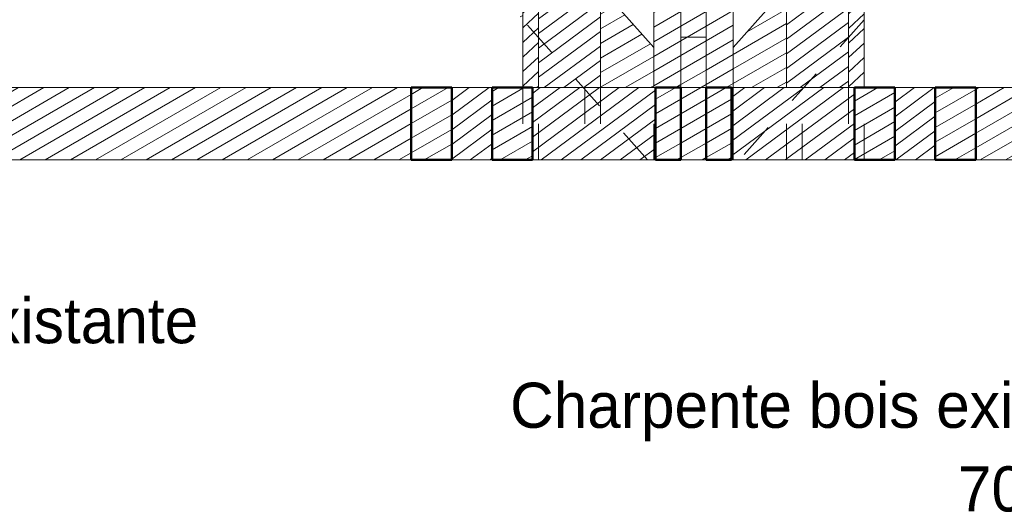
# Model space of a CAD drawing. Header units: metres. Extents: x -9.8 to 11.6, y 2.2 to 9.3.
# Tile 7 of 19: x -1.6 to 1.1, y 4.9 to 6.3. Entities that reach past the tile are written whole.
import ezdxf

# ---------------------------------------------------------------- set-up
doc = ezdxf.new("R2010")
doc.units = ezdxf.units.M
doc.linetypes.add('Tiret', pattern=[0.00635, 0.003175, -0.003175])
for name, color, linetype, lineweight in [('G-ANNO-TEXT', 231, 'Continuous', 9), ('S-BEAM', 12, 'Continuous', 18), ('S-BEAM-HDLN', 1, 'Continuous', 18)]:
    doc.layers.add(name, color=color, linetype=linetype, lineweight=lineweight)
doc.styles.add('Bodoni MT', font='BOD_R.TTF', dxfattribs={"height": 0.125})
pattern_1 = [(30, (-0.44757, 4.125), (-0.0175, 0.03031089), [])]

# ---------------------------------------------------------------- blocks, each defined once
blk = doc.blocks.new('Poutre - Bois de construction de dimensions courantes - 70 220-4728678-CCB_')
at = {"layer": 'S-BEAM'}
h = blk.add_hatch(dxfattribs=at)
h.set_pattern_fill('FP_9', color=55, style=0, pattern_type=2)
h.set_pattern_definition(pattern_1)
h.paths.add_polyline_path([(0.339, 6.0633), (0.339, 8.2016), (0.334, 8.2052), (0.334, 7.926), (0.264, 7.926), (0.264, 6.0633), (0.3343, 6.0633)])
h.paths.add_polyline_path([(0.1236, 6.0633), (0.194, 6.0633), (0.194, 7.926), (0.124, 7.926), (0.124, 8.2052), (0.119, 8.2016), (0.119, 6.0633)])
for p, q in [((0.119, 6.0633), (0.119, 8.2016)), ((0.339, 6.0633), (0.339, 8.2016))]:
    blk.add_line(p, q, dxfattribs=at)
at = {"layer": 'S-BEAM-HDLN', "linetype": 'Tiret'}
for p, q in [((0.119, 8.5262), (0.1194, 8.5262)), ((0.119, 8.4525), (0.119, 8.5262)), ((0.1196, 8.5262), (0.1632, 8.5262)), ((0.1633, 8.5262), (0.2069, 8.5262)), ((0.2071, 8.5262), (0.2072, 8.5262)), ((0.2073, 8.5262), (0.2221, 8.5262)), ((0.2223, 8.5262), (0.2502, 8.5262)), ((0.2504, 8.5262), (0.2507, 8.5262)), ((0.2508, 8.5262), (0.2509, 8.5262)), ((0.251, 8.5262), (0.2946, 8.5262)), ((0.2948, 8.5262), (0.3384, 8.5262)), ((0.3385, 8.5262), (0.339, 8.5262)), ((0.339, 8.4972), (0.339, 8.5262)), ((0.339, 8.4834), (0.339, 8.497)), ((0.339, 8.4624), (0.339, 8.4833)), ((0.339, 8.2161), (0.339, 8.4623)), ((0.119, 8.2068), (0.119, 8.4524)), ((0.339, 8.2016), (0.339, 8.216)), ((0.119, 8.2016), (0.119, 8.2066)), ((0.119, 5.8633), (0.119, 6.0632)), ((0.339, 5.8633), (0.339, 6.0632))]:
    blk.add_line(p, q, dxfattribs=at)
blk = doc.blocks.new('Poutre - Bois de construction de dimensions courantes - 70 220-4781432-CCB_')
at = {"layer": 'S-BEAM'}
h = blk.add_hatch(dxfattribs=at)
h.set_pattern_fill('FP_9', color=55, style=0, pattern_type=2)
h.set_pattern_definition(pattern_1)
h.paths.add_polyline_path([(0.264, 5.8633), (0.264, 8.3731), (0.194, 8.3731), (0.194, 5.8633)])
h.paths.add_polyline_path([(0.2338, 8.4132), (0.264, 8.4132), (0.264, 8.4541), (0.194, 8.4541), (0.194, 8.4132), (0.225, 8.4132)])
for p, q in [((0.194, 8.4542), (0.194, 8.4132)), ((0.264, 8.4132), (0.264, 8.4542)), ((0.194, 8.3731), (0.194, 8.2617)), ((0.264, 8.2617), (0.264, 8.3731)), ((0.194, 7.926), (0.194, 6.0633)), ((0.264, 6.0633), (0.264, 7.926)), ((0.2639, 5.8633), (0.194, 5.8633))]:
    blk.add_line(p, q, dxfattribs=at)
at = {"layer": 'S-BEAM-HDLN', "linetype": 'Tiret'}
for p, q in [((0.194, 8.4764), (0.264, 8.4764)), ((0.194, 8.4764), (0.194, 8.4602)), ((0.264, 8.4602), (0.264, 8.4764))]:
    blk.add_line(p, q, dxfattribs=at)
blk = doc.blocks.new('Poutre - Bois de construction de dimensions courantes - 70 220-V1-CCB_')
at = {"layer": 'S-BEAM'}
h = blk.add_hatch(dxfattribs=at)
h.set_pattern_fill('FP_34', color=55, style=0, pattern_type=2)
h.set_pattern_definition([(36.482, (0.03428, 4.125), (-0.02497805, 0.0219376), [])])
h.paths.add_polyline_path([(0.4865, 6.0633), (0.6583, 6.0633), (0.6583, 7.9712), (0.4865, 8.0951), (0.4865, 7.6454)])
h.paths.add_polyline_path([(0.6583, 8.2323), (0.6583, 8.3414), (0.5906, 8.2812)])
h.paths.add_polyline_path([(0.6583, 8.4389), (0.6583, 8.4541), (0.521, 8.4541), (0.521, 8.4421), (0.6539, 8.4421)])
h = blk.add_hatch(dxfattribs=at)
h.set_pattern_fill('FP_33', color=55, style=0, pattern_type=2)
h.set_pattern_definition([(42.738, (0.17647, 4.125), (-0.02935243, 0.01328868), [])])
h.paths.add_polyline_path([(0.6746, 6.0633), (0.7021, 6.0633), (0.7021, 7.9474), (0.6746, 7.9595), (0.6583, 7.9712), (0.6583, 6.0633)])
h.paths.add_polyline_path([(0.7021, 8.2008), (0.7021, 8.2807), (0.6583, 8.3414), (0.6583, 8.2323), (0.6746, 8.2206)])
h.paths.add_polyline_path([(0.6583, 8.4389), (0.6612, 8.4421), (0.7021, 8.4421), (0.7021, 8.4649), (0.6882, 8.4649), (0.6882, 8.4541), (0.6583, 8.4541)])
for p, q in [((0.6583, 8.4542), (0.6583, 8.4389)), ((0.7021, 8.4421), (0.7021, 8.4649)), ((0.6583, 8.3414), (0.6583, 8.2323)), ((0.7021, 8.2008), (0.7021, 8.2807)), ((0.4865, 6.0633), (0.4865, 8.0951)), ((0.6583, 7.9712), (0.6583, 6.0633)), ((0.7021, 6.0633), (0.7021, 7.9474))]:
    blk.add_line(p, q, dxfattribs=at)
at = {"layer": 'S-BEAM-HDLN', "linetype": 'Tiret'}
for p, q in [((0.4865, 8.4764), (0.6583, 8.4764)), ((0.4865, 8.0952), (0.4865, 8.4764)), ((0.6583, 8.4764), (0.7021, 8.4764)), ((0.6583, 8.4764), (0.6583, 8.4543)), ((0.7021, 8.4649), (0.7021, 8.4764)), ((0.6583, 8.4388), (0.6583, 8.3415)), ((0.7021, 8.2808), (0.7021, 8.442)), ((0.6583, 8.2323), (0.6583, 7.9713)), ((0.7021, 7.9475), (0.7021, 8.2007)), ((0.4865, 5.8633), (0.4865, 6.0632)), ((0.6583, 6.0632), (0.6583, 5.8633)), ((0.7021, 5.8633), (0.7021, 6.0632))]:
    blk.add_line(p, q, dxfattribs=at)
blk = doc.blocks.new('Poutre - Bois de construction de dimensions courantes - 70 220-4781788-CCB_')
at = {"layer": 'S-BEAM'}
h = blk.add_hatch(dxfattribs=at)
h.set_pattern_fill('FP_35', color=55, style=0, pattern_type=2)
h.set_pattern_definition([(42.738, (-0.24679, 4.125), (-0.01093205, 0.03030914), [])])
h.paths.add_polyline_path([(-0.2441, 6.0633), (-0.2004, 6.0633), (-0.2004, 7.9712), (-0.2166, 7.9595), (-0.2441, 7.9474), (-0.2441, 7.6454)])
h.paths.add_polyline_path([(-0.2441, 8.2008), (-0.2004, 8.2323), (-0.2004, 8.3414), (-0.2441, 8.2807), (-0.2441, 8.2323)])
h.paths.add_polyline_path([(-0.2004, 8.4389), (-0.2004, 8.4541), (-0.2441, 8.4541), (-0.2441, 8.4421), (-0.2032, 8.4421)])
h = blk.add_hatch(dxfattribs=at)
h.set_pattern_fill('FP_36', color=55, style=0, pattern_type=2)
h.set_pattern_definition([(36.482, (-0.40113, 4.125), (-0.01365712, 0.03030915), [])])
h.paths.add_polyline_path([(-0.2004, 6.0633), (-0.0286, 6.0633), (-0.0286, 8.0951), (-0.2004, 7.9712), (-0.2004, 7.6454)])
h.paths.add_polyline_path([(-0.2004, 8.2323), (-0.1326, 8.2812), (-0.2004, 8.3414), (-0.2004, 8.3293)])
h.paths.add_polyline_path([(-0.2004, 8.4389), (-0.1959, 8.4421), (-0.129, 8.4421), (-0.129, 8.4541), (-0.2004, 8.4541)])
h.paths.add_polyline_path([(-0.0388, 8.4421), (-0.0286, 8.4421), (-0.0286, 8.4541), (-0.079, 8.4541), (-0.079, 8.4421)])
for p, q in [((-0.2441, 8.4542), (-0.2441, 8.4421)), ((-0.2004, 8.4389), (-0.2004, 8.4543)), ((-0.0286, 8.4542), (-0.0286, 8.4421)), ((-0.2004, 8.2323), (-0.2004, 8.3414)), ((-0.2441, 8.2807), (-0.2441, 8.2008)), ((-0.0286, 8.0951), (-0.0286, 6.0633)), ((-0.2004, 6.0633), (-0.2004, 7.9712)), ((-0.2441, 7.9474), (-0.2441, 6.0633))]:
    blk.add_line(p, q, dxfattribs=at)
at = {"layer": 'S-BEAM-HDLN', "linetype": 'Tiret'}
for p, q in [((-0.2441, 8.4764), (-0.2004, 8.4764)), ((-0.2441, 8.4764), (-0.2441, 8.4581)), ((-0.2441, 8.458), (-0.2441, 8.4543)), ((-0.2004, 8.4764), (-0.0286, 8.4764)), ((-0.2004, 8.4543), (-0.2004, 8.4764)), ((-0.0286, 8.4764), (-0.0286, 8.4543)), ((-0.2441, 8.442), (-0.2441, 8.2808)), ((-0.2004, 8.3415), (-0.2004, 8.4388)), ((-0.0286, 8.442), (-0.0286, 8.0952)), ((-0.2004, 7.9713), (-0.2004, 8.2323)), ((-0.2441, 8.2007), (-0.2441, 7.9475)), ((-0.2441, 6.0632), (-0.2441, 5.8633)), ((-0.2004, 5.8633), (-0.2004, 6.0632)), ((-0.0286, 6.0632), (-0.0286, 5.8633))]:
    blk.add_line(p, q, dxfattribs=at)

msp = doc.modelspace()

# ---------------------------------------------------------------- hatches: boundary and pattern name
at = {"layer": 'S-BEAM'}
h = msp.add_hatch(dxfattribs=at)
h.set_pattern_fill('FP_9', color=55, style=0, pattern_type=2)
h.set_pattern_definition(pattern_1)
h.paths.add_polyline_path([(0.3562, 6.0633), (0.4865, 6.0633), (0.4865, 6.3401), (0.339, 6.1746), (0.339, 6.0633), (0.3451, 6.0633)])
h.paths.add_polyline_path([(0.7021, 6.2513), (1.6274, 7.2895), (1.4478, 7.4186), (0.7021, 6.5819), (0.7021, 6.4973)])
h.paths.add_polyline_path([(1.7171, 7.4714), (1.5932, 7.5818), (1.5816, 7.5688)])
h = msp.add_hatch(dxfattribs=at)
h.set_pattern_fill('FP_9', color=55, style=0, pattern_type=2)
h.set_pattern_definition(pattern_1)
h.paths.add_polyline_path([(0.1017, 6.0633), (0.119, 6.0633), (0.119, 6.1746), (-0.0286, 6.3401), (-0.0286, 6.0633)])
h.paths.add_polyline_path([(-0.2441, 6.2513), (-0.2441, 6.5819), (-0.9878, 7.4164), (-1.1679, 7.2878), (-0.3026, 6.3169)])
h = msp.add_hatch(dxfattribs=at)
h.set_pattern_fill('FP_9', color=55, style=0, pattern_type=2)
h.set_pattern_definition(pattern_1)
h.paths.add_polyline_path([(-3.163, 5.8633), (-0.5527, 5.8633), (-0.5527, 6.0633), (-2.8829, 6.0633)])
h.paths.add_polyline_path([(1.0107, 5.8633), (3.3413, 5.8633), (3.3413, 6.0633), (1.0107, 6.0633)])
h = msp.add_hatch(dxfattribs=at)
h.set_pattern_fill('FP_9', color=55, style=0, pattern_type=2)
h.set_pattern_definition(pattern_1)
h.paths.add_polyline_path([(-0.4407, 6.0633), (-0.5527, 6.0633), (-0.5527, 5.8633), (-0.4407, 5.8633)])
h = msp.add_hatch(dxfattribs=at)
h.set_pattern_fill('FP_19', color=55, style=0, pattern_type=2)
h.set_pattern_definition([(36.482, (-0.44487, 4.125), (-0.0136571, 0.03030915), [])])
h.paths.add_polyline_path([(-0.4407, 5.8633), (-0.3286, 5.8633), (-0.3286, 6.0633), (-0.4407, 6.0633)])
h = msp.add_hatch(dxfattribs=at)
h.set_pattern_fill('FP_9', color=55, style=0, pattern_type=2)
h.set_pattern_definition(pattern_1)
h.paths.add_polyline_path([(-0.3026, 5.8633), (-0.2166, 5.8633), (-0.2166, 6.0633), (-0.3286, 6.0633), (-0.3286, 5.8633)])
h = msp.add_hatch(dxfattribs=at)
h.set_pattern_fill('FP_21', color=55, style=0, pattern_type=2)
h.set_pattern_definition([(36.482, (-0.35739, 4.125), (-0.02497805, 0.0219376), [])])
h.paths.add_polyline_path([(-0.2166, 5.8633), (0.1236, 5.8633), (0.1236, 6.0633), (-0.2166, 6.0633)])
h = msp.add_hatch(dxfattribs=at)
h.set_pattern_fill('FP_9', color=55, style=0, pattern_type=2)
h.set_pattern_definition(pattern_1)
h.paths.add_polyline_path([(0.194, 6.0633), (0.124, 6.0633), (0.124, 5.8633), (0.194, 5.8633)])
h = msp.add_hatch(dxfattribs=at)
h.set_pattern_fill('FP_9', color=55, style=0, pattern_type=2)
h.set_pattern_definition(pattern_1)
h.paths.add_polyline_path([(0.334, 6.0633), (0.264, 6.0633), (0.264, 5.8633), (0.334, 5.8633)])
h = msp.add_hatch(dxfattribs=at)
h.set_pattern_fill('FP_31', color=55, style=0, pattern_type=2)
h.set_pattern_definition([(36.482, (-0.00946, 4.125), (-0.0136571, 0.03030915), [])])
h.paths.add_polyline_path([(0.6746, 5.8633), (0.6746, 6.0633), (0.3343, 6.0633), (0.3343, 5.8633)])
h = msp.add_hatch(dxfattribs=at)
h.set_pattern_fill('FP_9', color=55, style=0, pattern_type=2)
h.set_pattern_definition(pattern_1)
h.paths.add_polyline_path([(0.7866, 5.8633), (0.7866, 6.0633), (0.6746, 6.0633), (0.6746, 5.8633)])
h = msp.add_hatch(dxfattribs=at)
h.set_pattern_fill('FP_29', color=55, style=0, pattern_type=2)
h.set_pattern_definition([(36.482, (0.07802, 4.125), (-0.02497805, 0.0219376), [])])
h.paths.add_polyline_path([(0.7866, 5.8633), (0.8986, 5.8633), (0.8986, 6.0633), (0.7866, 6.0633)])
h = msp.add_hatch(dxfattribs=at)
h.set_pattern_fill('FP_9', color=55, style=0, pattern_type=2)
h.set_pattern_definition(pattern_1)
h.paths.add_polyline_path([(1.0107, 5.8633), (1.0107, 6.0633), (0.8986, 6.0633), (0.8986, 5.8633)])

# ---------------------------------------------------------------- linework, layer by layer
for p, q in [((-0.0286, 6.3401), (0.119, 6.1746)), ((0.339, 6.1746), (0.4865, 6.3401)), ((0.119, 6.0633), (0.119, 6.1746)), ((0.339, 6.1746), (0.339, 6.0633)), ((-2.8829, 6.0633), (-0.5527, 6.0633)), ((-0.4407, 6.0633), (-0.3286, 6.0633)), ((-0.2166, 6.0633), (0.1236, 6.0633)), ((0.1236, 6.0633), (0.1236, 5.8633)), ((0.3343, 5.8633), (0.3343, 6.0633)), ((0.3343, 6.0633), (0.6746, 6.0633)), ((0.7866, 6.0633), (0.8986, 6.0633)), ((1.0107, 6.0633), (3.3413, 6.0633)), ((-0.5527, 5.8633), (-3.163, 5.8633)), ((-0.3286, 5.8633), (-0.4407, 5.8633)), ((-0.2166, 5.8633), (0.1236, 5.8633)), ((0.3343, 5.8633), (0.6746, 5.8633)), ((0.8986, 5.8633), (0.7866, 5.8633)), ((3.3413, 5.8633), (1.0107, 5.8633))]:
    msp.add_line(p, q, dxfattribs=at)
at = {"layer": 'S-BEAM', "lineweight": 50}
for p, q in [((-0.4407, 6.0633), (-0.5527, 6.0633)), ((-0.5527, 6.0633), (-0.5527, 5.8633)), ((-0.4407, 5.8633), (-0.4407, 6.0633)), ((-0.2166, 6.0633), (-0.3286, 6.0633)), ((-0.3286, 6.0633), (-0.3286, 5.8633)), ((-0.2166, 5.8633), (-0.2166, 6.0633)), ((0.194, 6.0633), (0.124, 6.0633)), ((0.124, 6.0633), (0.124, 5.8633)), ((0.194, 5.8633), (0.194, 6.0633)), ((0.334, 6.0633), (0.264, 6.0633)), ((0.264, 6.0633), (0.264, 5.8633)), ((0.334, 5.8633), (0.334, 6.0633)), ((0.7866, 6.0633), (0.6746, 6.0633)), ((0.6746, 6.0633), (0.6746, 5.8633)), ((0.7866, 5.8633), (0.7866, 6.0633)), ((1.0107, 6.0633), (0.8986, 6.0633)), ((0.8986, 6.0633), (0.8986, 5.8633)), ((1.0107, 5.8633), (1.0107, 6.0633)), ((-0.5527, 5.8633), (-0.4407, 5.8633)), ((-0.3286, 5.8633), (-0.2166, 5.8633)), ((0.124, 5.8633), (0.194, 5.8633)), ((0.264, 5.8633), (0.334, 5.8633)), ((0.6746, 5.8633), (0.7866, 5.8633)), ((0.8986, 5.8633), (1.0107, 5.8633))]:
    msp.add_line(p, q, dxfattribs=at)
at = {"layer": 'S-BEAM-HDLN', "linetype": 'Tiret'}
for p, q in [((0.1017, 5.8633), (-0.2441, 6.2512)), ((0.702, 6.2512), (0.3562, 5.8633)), ((0.264, 6.2034), (0.194, 6.2034)), ((-0.0718, 6.0633), (-0.0718, 5.8633)), ((0.119, 5.8633), (0.119, 6.0632)), ((0.1237, 6.0633), (0.1239, 6.0633)), ((0.194, 6.0633), (0.2639, 6.0633)), ((0.334, 6.0633), (0.3343, 6.0633)), ((0.339, 6.0632), (0.339, 5.8633)), ((0.5298, 5.8633), (0.5298, 6.0633)), ((0.1239, 5.8633), (0.1237, 5.8633)), ((0.3343, 5.8633), (0.334, 5.8633))]:
    msp.add_line(p, q, dxfattribs=at)

# ---------------------------------------------------------------- block references
for name in ['Poutre - Bois de construction de dimensions courantes - 70 220-4728678-CCB_', 'Poutre - Bois de construction de dimensions courantes - 70 220-4781788-CCB_', 'Poutre - Bois de construction de dimensions courantes - 70 220-4781432-CCB_', 'Poutre - Bois de construction de dimensions courantes - 70 220-V1-CCB_']:
    msp.add_blockref(name, (0, 0), dxfattribs=at)

# ---------------------------------------------------------------- texts
at = {"layer": 'G-ANNO-TEXT', "color": 7, "lineweight": 25, "char_height": 0.125, "attachment_point": 1, "style": 'Bodoni MT', "bg_fill": 3, "box_fill_scale": 1.25, "bg_fill_color": 256, "bg_fill_true_color": 13158600, "bg_fill_transparency": 0}
for s, insert, width in [('Panne bois existante', (-2.6946, 5.4808), 2.040295), ('Charpente bois existante', (-0.2789, 5.2467), 2.433122), ('70x200ht', (0.9614, 5.0152), 0.929958)]:
    msp.add_mtext(s, dxfattribs=dict(at, insert=insert, width=width))

doc.saveas('drawing.dxf')
